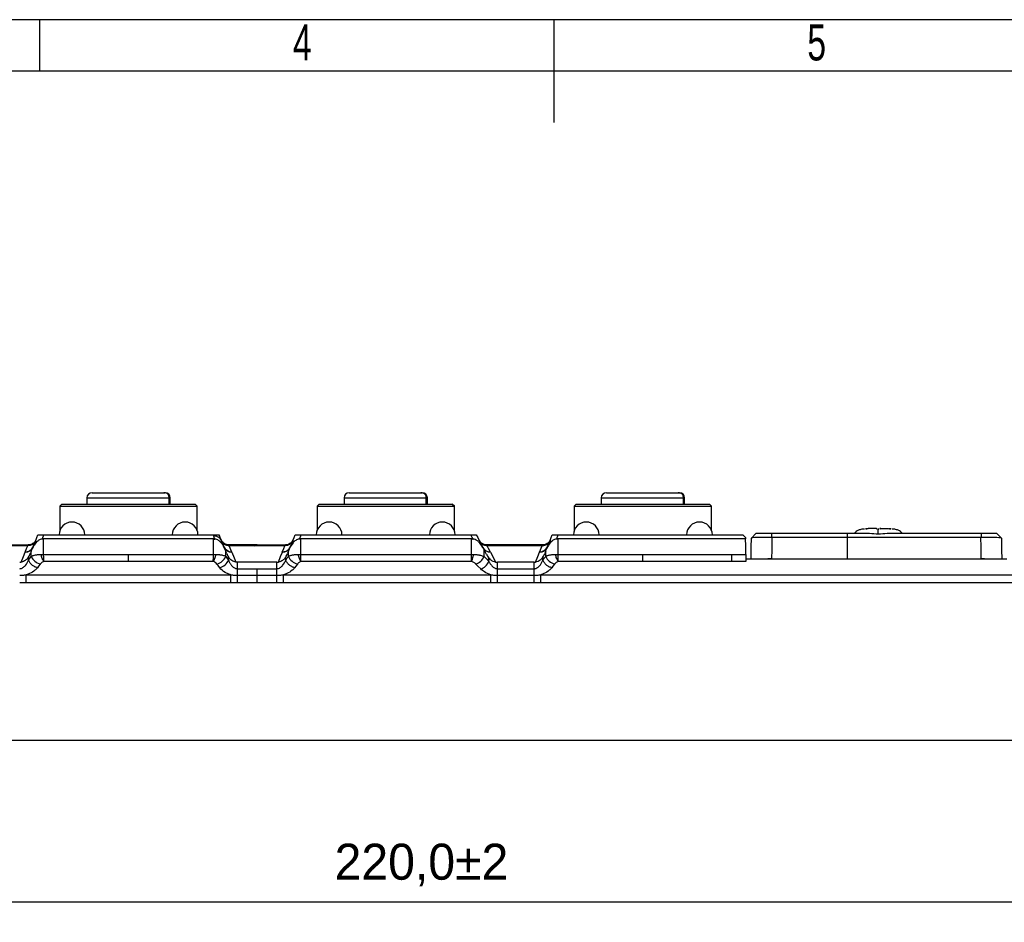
# Model space of a CAD drawing. Header units: millimetres. Extents: x 0 to 1380, y 0 to 297.
# Tile 19 of 60: x 168 to 264, y 209 to 297. Entities that reach past the tile are written whole.
import ezdxf

# ---------------------------------------------------------------- set-up
doc = ezdxf.new("R2010")
doc.units = ezdxf.units.MM
doc.header["$PDSIZE"] = -1
for name, color, linetype in [('10', 7, 'Continuous'), ('5', 7, 'Continuous'), ('9', 7, 'Continuous')]:
    doc.layers.add(name, color=color, linetype=linetype)
doc.styles.add('SLDTEXTSTYLE4', font='TXT', dxfattribs={"width": 0.7})
doc.dimstyles.new('ISO-25', dxfattribs={"dimtxt": 2.5, "dimasz": 2.5, "dimexe": 1.25, "dimexo": 0.625, "dimtad": 1, "dimtxsty": 'Standard', "dimcen": 2.5, "dimadec": 0, "dimazin": 0, "dimtfac": 1, "dimtmove": 0, "dimatfit": 3, "dimfxl": 1, "dimarcsym": 0})

# ---------------------------------------------------------------- blocks, each defined once
blk = doc.blocks.new('*D2')
at = {"color": 0, "lineweight": -2}
for p, q in [((97.123, 226.92), (97.123, 209.26)), ((317.123, 226.92), (317.123, 209.26)), ((101.203, 211.26), (313.043, 211.26))]:
    blk.add_line(p, q, dxfattribs=at)
at = {"color": 0}
for points in [[(101.203, 211.94), (101.203, 210.58), (97.123, 211.26)], [(313.043, 210.58), (313.043, 211.94), (317.123, 211.26)]]:
    blk.add_solid(points, dxfattribs=at)
at = {"layer": 'Defpoints', "color": 0}
for p in [(97.123, 226.92), (317.123, 226.92), (317.123, 211.26)]:
    blk.add_point(p, dxfattribs=at)
at = {"color": 0, "insert": (207.123, 214.826), "char_height": 3.5, "attachment_point": 5}
blk.add_mtext('220,0%%p2', dxfattribs=at)

msp = doc.modelspace()

# ---------------------------------------------------------------- linework, layer by layer
at = {"color": 7, "linetype": 'Continuous', "lineweight": 25}
for p, q in [((175.099, 251.02), (182.077, 251.02)), ((182.077, 251.02), (182.199, 251.02)), ((200.099, 251.02), (207.077, 251.02)), ((207.077, 251.02), (207.199, 251.02)), ((225.1, 251.02), (232.077, 251.02)), ((232.077, 251.02), (232.2, 251.02)), ((172.174, 249.92), (171.974, 249.72)), ((172.174, 249.92), (185.124, 249.92)), ((174.599, 250.52), (174.599, 249.92)), ((174.599, 250.52), (181.513, 250.52)), ((181.513, 250.52), (182.581, 250.52)), ((182.587, 249.92), (182.587, 250.594)), ((182.699, 249.92), (182.699, 250.52)), ((185.324, 249.72), (185.124, 249.92)), ((185.124, 249.92), (185.324, 249.72)), ((197.174, 249.92), (196.974, 249.72)), ((197.174, 249.92), (210.124, 249.92)), ((199.599, 250.52), (199.599, 249.92)), ((199.599, 250.52), (206.513, 250.52)), ((206.513, 250.52), (207.581, 250.52)), ((207.587, 249.92), (207.587, 250.594)), ((207.699, 249.92), (207.699, 250.52)), ((210.324, 249.72), (210.124, 249.92)), ((210.124, 249.92), (210.324, 249.72)), ((222.175, 249.92), (221.975, 249.72)), ((222.175, 249.92), (235.125, 249.92)), ((224.6, 250.52), (224.6, 249.92)), ((224.6, 250.52), (231.514, 250.52)), ((231.514, 250.52), (232.582, 250.52)), ((232.587, 249.92), (232.587, 250.594)), ((232.7, 249.92), (232.7, 250.52)), ((235.325, 249.72), (235.125, 249.92)), ((235.125, 249.92), (235.325, 249.72)), ((171.974, 249.72), (171.974, 247.348)), ((171.974, 249.72), (185.324, 249.72)), ((185.324, 247.345), (185.324, 249.72)), ((185.324, 247.345), (185.324, 249.72)), ((196.974, 249.72), (196.974, 247.348)), ((196.974, 249.72), (210.324, 249.72)), ((210.324, 247.345), (210.324, 249.72)), ((210.324, 247.345), (210.324, 249.72)), ((221.975, 249.72), (221.975, 247.348)), ((221.975, 249.72), (235.325, 249.72)), ((235.325, 247.345), (235.325, 249.72)), ((235.325, 247.345), (235.325, 249.72)), ((187.626, 246.495), (187.445, 246.94)), ((239.663, 247.081), (239.162, 246.581)), ((241.163, 247.081), (241.163, 246.66)), ((241.163, 247.081), (248.534, 247.081)), ((248.534, 246.659), (248.534, 247.081)), ((248.534, 247.081), (250.688, 247.081)), ((250.288, 247.509), (250.288, 247.509)), ((250.469, 247.521), (250.469, 247.522)), ((251.534, 247.472), (251.494, 247.472)), ((251.574, 247.472), (251.534, 247.472)), ((251.574, 247.47), (251.574, 247.472)), ((252.38, 247.081), (261.534, 247.081)), ((252.78, 247.509), (252.78, 247.509)), ((261.534, 247.081), (261.534, 246.66)), ((263.532, 246.584), (263.034, 247.081)), ((169.654, 246.45), (169.536, 246.25)), ((169.844, 246.92), (170.41, 246.92)), ((170.398, 245.007), (170.398, 246.522)), ((178.649, 246.522), (170.398, 246.522)), ((186.899, 246.522), (178.649, 246.522)), ((186.899, 245.007), (186.899, 246.522)), ((187.626, 246.495), (187.675, 246.374)), ((194.844, 246.92), (195.41, 246.92)), ((195.398, 245.007), (195.398, 246.522)), ((203.649, 246.522), (195.398, 246.522)), ((195.41, 246.92), (203.649, 246.92)), ((203.649, 246.92), (211.933, 246.92)), ((212, 246.522), (203.649, 246.522)), ((211.933, 246.92), (212.453, 246.92)), ((212, 245.007), (212, 246.522)), ((219.654, 246.45), (219.535, 246.249)), ((219.844, 246.92), (220.411, 246.92)), ((220.398, 245.007), (220.398, 246.522)), ((238.629, 246.522), (220.398, 246.522)), ((220.411, 246.92), (228.65, 246.92)), ((228.65, 246.92), (237.294, 246.92)), ((237.294, 246.92), (238.363, 246.92)), ((238.626, 246.656), (238.363, 246.92)), ((238.626, 246.656), (238.629, 246.522)), ((248.534, 246.659), (241.194, 246.659)), ((248.534, 244.581), (248.534, 246.659)), ((261.503, 246.659), (248.534, 246.659)), ((166.149, 245.951), (168.908, 245.951)), ((168.854, 245.867), (166.149, 245.867)), ((168.599, 245.238), (168.608, 245.238)), ((169.2, 244.833), (169.2, 245.335)), ((188.097, 244.833), (188.097, 245.335)), ((190.878, 245.951), (188.385, 245.951)), ((188.433, 245.875), (190.878, 245.868)), ((188.693, 245.238), (188.437, 245.868)), ((191.149, 245.867), (188.437, 245.867)), ((188.689, 245.238), (188.693, 245.238)), ((191.149, 245.951), (190.878, 245.951)), ((191.149, 245.951), (193.908, 245.951)), ((193.854, 245.867), (191.149, 245.867)), ((193.599, 245.238), (193.608, 245.238)), ((193.908, 245.951), (193.907, 245.951)), ((194.2, 244.833), (194.2, 245.335)), ((213.208, 244.818), (213.208, 245.473)), ((213.451, 245.943), (213.444, 245.951)), ((218.912, 245.951), (213.444, 245.951)), ((218.861, 245.868), (213.51, 245.868)), ((213.839, 245.238), (213.834, 245.238)), ((218.605, 245.238), (218.861, 245.868)), ((218.608, 245.238), (218.605, 245.238)), ((218.901, 245.932), (218.912, 245.951)), ((219.2, 244.833), (219.2, 245.335)), ((168.069, 244.277), (168.22, 244.281)), ((168.926, 244.66), (168.926, 244.766)), ((168.926, 244.475), (168.926, 244.66)), ((170.398, 245.007), (178.649, 245.007)), ((178.649, 244.338), (170.41, 244.338)), ((178.649, 245.007), (186.899, 245.007)), ((186.888, 244.338), (178.649, 244.338)), ((188.371, 244.475), (188.371, 244.66)), ((189.228, 244.277), (189.078, 244.281)), ((191.149, 244.277), (189.228, 244.277)), ((189.228, 243.625), (189.228, 244.277)), ((193.069, 244.277), (191.149, 244.277)), ((193.069, 244.277), (193.22, 244.281)), ((193.069, 243.625), (193.069, 244.277)), ((193.926, 244.475), (193.926, 244.66)), ((195.398, 245.007), (203.649, 245.007)), ((203.649, 244.338), (195.41, 244.338)), ((203.649, 245.007), (212, 245.007)), ((211.993, 244.338), (203.649, 244.338)), ((213.681, 244.566), (213.681, 244.668)), ((213.681, 244.337), (213.681, 244.566)), ((214.332, 244.284), (214.526, 244.277)), ((218.069, 244.277), (214.526, 244.277)), ((214.526, 243.625), (214.526, 244.277)), ((218.069, 244.277), (218.22, 244.281)), ((218.069, 243.625), (218.069, 244.277)), ((218.926, 244.66), (218.926, 244.766)), ((218.926, 244.475), (218.926, 244.66)), ((220.398, 245.007), (228.65, 245.007)), ((228.65, 244.338), (220.41, 244.338)), ((228.65, 244.338), (228.65, 245.007)), ((228.65, 245.007), (237.294, 245.007)), ((237.294, 244.338), (228.65, 244.338)), ((237.294, 244.338), (237.294, 245.007)), ((238.663, 244.581), (264.034, 244.581)), ((241.158, 244.581), (240.799, 244.581)), ((241.158, 244.581), (248.534, 244.581)), ((248.534, 244.581), (261.539, 244.581)), ((261.865, 244.581), (261.539, 244.581)), ((189.228, 243.625), (191.149, 243.625)), ((191.149, 243.004), (191.149, 243.625)), ((191.149, 243.625), (193.069, 243.625)), ((214.526, 243.625), (218.069, 243.625)), ((168.715, 242.253), (168.715, 243.044)), ((168.715, 243.044), (188.582, 243.044)), ((188.582, 242.253), (168.715, 242.253)), ((188.582, 242.253), (188.582, 243.044)), ((189.228, 243.004), (191.149, 243.004)), ((191.149, 242.261), (189.228, 242.261)), ((191.149, 242.261), (191.149, 243.004)), ((191.149, 243.004), (193.07, 243.004)), ((193.07, 242.261), (191.149, 242.261)), ((193.07, 242.261), (193.07, 243.004)), ((193.715, 242.253), (193.715, 243.044)), ((193.715, 243.044), (213.876, 243.044)), ((213.876, 242.253), (193.715, 242.253)), ((213.876, 242.253), (213.876, 243.044)), ((214.526, 243.004), (218.07, 243.004)), ((218.07, 242.261), (214.526, 242.261)), ((218.715, 242.253), (218.715, 243.044)), ((218.715, 243.044), (306.594, 243.044)), ((306.594, 242.253), (218.715, 242.253)), ((307.129, 226.92), (107.117, 226.92))]:
    msp.add_line(p, q, dxfattribs=at)
at = {"color": 8, "linetype": 'Continuous', "lineweight": 25}
for p, q in [((182.581, 250.52), (182.581, 249.92)), ((182.587, 250.52), (182.699, 250.52)), ((207.581, 250.52), (207.581, 249.92)), ((207.587, 250.52), (207.699, 250.52)), ((232.582, 250.52), (232.582, 249.92)), ((232.587, 250.52), (232.7, 250.52)), ((251.494, 247.47), (251.494, 247.472)), ((251.534, 247.471), (251.534, 247.472)), ((218.861, 245.868), (218.901, 245.932))]:
    msp.add_line(p, q, dxfattribs=at)
at = {"color": 7, "linetype": 'Continuous', "lineweight": 25, "flags": 128}
for points in [[(169.305, 245.591), (169.483, 246.03), (169.623, 246.374)], [(169.623, 246.374), (169.747, 246.68), (169.844, 246.92)], [(170.364, 246.806), (170.298, 246.643), (170.246, 246.515)], [(170.411, 246.92), (170.384, 246.856), (170.364, 246.806)], [(170.411, 246.92), (175.024, 246.92), (178.649, 246.92)], [(178.649, 246.92), (183.262, 246.92), (186.887, 246.92)], [(186.934, 246.806), (186.908, 246.87), (186.887, 246.92)], [(187.051, 246.515), (186.985, 246.678), (186.934, 246.806)], [(187.675, 246.374), (187.853, 245.936), (187.993, 245.591)], [(194.305, 245.591), (194.483, 246.03), (194.623, 246.374)], [(194.623, 246.374), (194.747, 246.68), (194.844, 246.92)], [(195.364, 246.806), (195.298, 246.643), (195.246, 246.515)], [(195.41, 246.92), (195.384, 246.856), (195.364, 246.806)], [(212.143, 246.516), (212.059, 246.678), (211.993, 246.806)], [(212.453, 246.92), (212.592, 246.653), (212.702, 246.443)], [(212.702, 246.443), (212.918, 246.03), (213.087, 245.705)], [(219.305, 245.591), (219.483, 246.03), (219.623, 246.374)], [(219.623, 246.374), (219.747, 246.68), (219.844, 246.92)], [(220.364, 246.806), (220.298, 246.643), (220.246, 246.515)], [(220.411, 246.92), (220.384, 246.856), (220.364, 246.806)], [(238.655, 245.007), (238.64, 245.855), (238.629, 246.522)], [(239.163, 244.581), (239.183, 245.721), (239.198, 246.617)], [(241.194, 246.659), (241.173, 245.495), (241.158, 244.581)], [(261.539, 244.581), (261.519, 245.745), (261.503, 246.659)], [(263.498, 246.617), (263.518, 245.477), (263.534, 244.581)], [(168.22, 244.281), (168.437, 244.817), (168.608, 245.238)], [(168.599, 245.238), (168.742, 245.59), (168.854, 245.867)], [(169.2, 245.335), (169.148, 245.207), (169.108, 245.106)], [(188.19, 245.106), (188.138, 245.234), (188.097, 245.335)], [(188.689, 245.238), (188.907, 244.702), (189.078, 244.281)], [(193.22, 244.281), (193.437, 244.817), (193.608, 245.238)], [(193.599, 245.238), (193.742, 245.59), (193.854, 245.867)], [(194.2, 245.335), (194.148, 245.207), (194.108, 245.106)], [(213.448, 245.012), (213.314, 245.27), (213.208, 245.473)], [(213.839, 245.238), (213.655, 245.591), (213.51, 245.868)], [(213.834, 245.238), (214.113, 244.704), (214.332, 244.284)], [(218.22, 244.281), (218.437, 244.817), (218.608, 245.238)], [(219.2, 245.335), (219.148, 245.207), (219.108, 245.106)], [(168.926, 244.475), (169.08, 244.676), (169.2, 244.833)], [(170.061, 244.087), (169.908, 243.887), (169.788, 243.729)], [(187.511, 243.728), (187.357, 243.929), (187.237, 244.087)], [(188.097, 244.833), (188.251, 244.633), (188.371, 244.475)], [(193.926, 244.475), (194.08, 244.676), (194.2, 244.833)], [(195.061, 244.087), (194.908, 243.887), (194.788, 243.729)], [(212.885, 243.605), (212.62, 243.874), (212.412, 244.086)], [(213.208, 244.818), (213.473, 244.548), (213.681, 244.336)], [(218.926, 244.475), (219.08, 244.676), (219.2, 244.833)], [(220.061, 244.087), (219.908, 243.886), (219.787, 243.728)], [(237.294, 245.007), (238.056, 245.007), (238.655, 245.007)], [(238.667, 244.338), (237.898, 244.338), (237.294, 244.338)], [(238.655, 245.007), (238.659, 244.811), (238.662, 244.629), (238.665, 244.469), (238.667, 244.338)], [(214.526, 243.004), (214.526, 243.065), (214.526, 243.132), (214.526, 243.204), (214.526, 243.281), (214.526, 243.363), (214.526, 243.448), (214.526, 243.535), (214.526, 243.625)], [(214.526, 242.261), (214.526, 242.367), (214.526, 242.472), (214.526, 242.574), (214.526, 242.673), (214.526, 242.766), (214.526, 242.853), (214.526, 242.932), (214.526, 243.004)]]:
    msp.add_lwpolyline(points, dxfattribs=at)
at = {"color": 7, "linetype": 'Continuous', "lineweight": 25}
for centre, radius, start, end in [((175.099, 250.52), 0.5, 90, 180), ((182.199, 250.52), 0.5, 0, 90), ((200.099, 250.52), 0.5, 90, 180), ((207.199, 250.52), 0.5, 0, 90), ((225.1, 250.52), 0.5, 90, 180), ((232.2, 250.52), 0.5, 0, 90), ((173.149, 246.92), 1.25, 0, 180), ((184.149, 246.92), 1.25, 0, 180), ((198.149, 246.92), 1.25, 0, 180), ((209.149, 246.92), 1.25, 0, 180), ((223.15, 246.92), 1.25, 0, 180), ((234.15, 246.92), 1.25, 0, 180), ((250.295, 247.429), 0.08, 0.02373, 95.59204), ((251.314, 247.472), 0.08, 359.99722, 90.5578), ((251.753, 247.472), 0.08, 89.43328, 179.99057), ((252.772, 247.429), 0.08, 84.37731, 180.00692), ((187.007, 246.079), 0.731, 23.88509, 95.74437), ((213.444, 246.751), 0.8, 207.55293, 240.03671), ((170.364, 245.305), 1.255, 202.07742, 256.04467), ((186.934, 245.305), 1.255, 283.95625, 337.91971), ((195.364, 245.305), 1.255, 202.0801, 256.04381), ((211.995, 245.339), 1.321, 288.42144, 336.73495), ((220.364, 245.305), 1.255, 202.07949, 256.0426)]:
    msp.add_arc(centre, radius, start, end, dxfattribs=at)
for centre, major_axis, ratio, start_param, end_param in [((251.534, 264.248), (0, 17.223), 0.609151, 3.060856, 3.222329), ((168.638, 246.075), (0.317, 0.781), 0.949229, 3.509601, 4.712389), ((168.16, 244.899), (0.912, 0.97), 0.515009, 5.039289, 5.356314), ((188.66, 246.075), (0.317, -0.781), 0.949229, 4.712389, 5.915177), ((189.137, 244.899), (-0.912, 0.97), 0.515009, 0.926871, 1.243896), ((193.638, 246.075), (0.317, 0.781), 0.949229, 3.509601, 4.712389), ((193.16, 244.899), (0.912, 0.97), 0.515009, 5.039289, 5.356314), ((213.796, 246.075), (-0.392, 0.751), 0.944935, 1.570796, 2.683551), ((218.638, 246.075), (0.317, 0.781), 0.949229, 3.509601, 4.712389), ((218.16, 244.899), (0.912, 0.97), 0.515009, 5.039289, 5.356314), ((214.35, 245.014), (0.92, -0.87), 0.572255, 4.169675, 4.51485)]:
    msp.add_ellipse(centre, major_axis=major_axis, ratio=ratio, start_param=start_param, end_param=end_param, dxfattribs=at)
for points, knots in [([(182.46, 250.894), (182.42, 250.921), (182.314, 250.992), (182.18, 251.017), (182.093, 251.02), (182.078, 251.02), (182.077, 251.02)], [0, 0, 0, 0, 0.3414122, 0.8884673, 0.9898652, 1, 1, 1, 1]), ([(182.587, 250.594), (182.587, 250.648), (182.578, 250.7), (182.537, 250.802), (182.506, 250.851), (182.46, 250.894)], [0, 0, 0, 0, 0.5, 0.5, 1, 1, 1, 1]), ([(207.46, 250.894), (207.403, 250.941), (207.339, 250.971), (207.21, 251.011), (207.143, 251.02), (207.077, 251.02)], [0, 0, 0, 0, 0.5, 0.5, 1, 1, 1, 1]), ([(207.587, 250.594), (207.587, 250.648), (207.578, 250.7), (207.537, 250.802), (207.506, 250.851), (207.46, 250.894)], [0, 0, 0, 0, 0.5, 0.5, 1, 1, 1, 1]), ([(232.461, 250.894), (232.404, 250.941), (232.34, 250.971), (232.211, 251.011), (232.144, 251.02), (232.078, 251.02)], [0, 0, 0, 0, 0.5, 0.5, 1, 1, 1, 1]), ([(232.587, 250.594), (232.582, 250.651), (232.572, 250.744), (232.512, 250.843), (232.472, 250.883), (232.461, 250.894)], [0, 0, 0, 0, 0.530263, 0.878763, 1, 1, 1, 1]), ([(182.581, 250.52), (182.583, 250.534), (182.586, 250.559), (182.586, 250.584), (182.587, 250.594)], [0, 0, 0, 0, 0.562231, 1, 1, 1, 1]), ([(239.663, 247.081), (239.68, 247.081), (239.714, 247.081), (239.978, 247.081), (240.366, 247.081), (240.786, 247.081), (241.059, 247.081), (241.163, 247.081)], [0, 0, 0, 0, 0.218514, 0.437246, 0.653973, 0.868118, 1, 1, 1, 1]), ([(250.195, 247.48), (250.108, 247.476), (249.904, 247.468), (249.623, 247.394), (249.39, 247.262), (249.271, 247.154), (249.231, 247.088), (249.227, 247.081)], [0, 0, 0, 0, 0.238344, 0.565355, 0.788992, 0.976152, 1, 1, 1, 1]), ([(250.469, 247.522), (250.458, 247.521), (250.435, 247.519), (250.401, 247.517), (250.37, 247.514), (250.346, 247.513), (250.33, 247.511), (250.319, 247.511), (250.31, 247.51), (250.302, 247.509), (250.295, 247.509), (250.291, 247.509), (250.288, 247.509), (250.288, 247.509), (250.288, 247.509)], [0, 0, 0, 0, 0.11679, 0.242332, 0.368805, 0.493301, 0.553909, 0.618261, 0.682452, 0.746613, 0.810868, 0.875342, 0.940169, 1, 1, 1, 1]), ([(250.47, 247.52), (250.462, 247.519), (250.447, 247.516), (250.424, 247.506), (250.411, 247.497), (250.406, 247.486), (250.406, 247.485)], [0, 0, 0, 0, 0.2653693, 0.5184545, 0.9883564, 1, 1, 1, 1]), ([(251.293, 247.552), (251.289, 247.552), (251.285, 247.552), (251.269, 247.552), (251.257, 247.552), (251.224, 247.551), (251.203, 247.551), (251.157, 247.55), (251.132, 247.55), (251.058, 247.548), (251.009, 247.547), (250.959, 247.546), (250.9, 247.544), (250.84, 247.542), (250.781, 247.539), (250.742, 247.538), (250.704, 247.536), (250.665, 247.534), (250.625, 247.532), (250.585, 247.529), (250.545, 247.527), (250.52, 247.525), (250.495, 247.523), (250.469, 247.522)], [0, 0, 0, 0, 0.01451, 0.01451, 0.058784, 0.058784, 0.13421, 0.13421, 0.226068, 0.226068, 0.405134, 0.405134, 0.405134, 0.621744, 0.621744, 0.621744, 0.762557, 0.762557, 0.762557, 0.907586, 0.907586, 0.907586, 1, 1, 1, 1]), ([(251.313, 247.552), (251.313, 247.552), (251.312, 247.552), (251.307, 247.552), (251.3, 247.552), (251.296, 247.552), (251.293, 247.552)], [0, 0, 0, 0, 0.279425, 0.559189, 0.780047, 1, 1, 1, 1]), ([(251.387, 247.472), (251.384, 247.477), (251.38, 247.485), (251.369, 247.498), (251.355, 247.511), (251.34, 247.523), (251.325, 247.534), (251.311, 247.542), (251.3, 247.548), (251.296, 247.55), (251.293, 247.551)], [0, 0, 0, 0, 0.133464, 0.268834, 0.404178, 0.536816, 0.664513, 0.785077, 0.897157, 1, 1, 1, 1]), ([(251.313, 247.498), (251.313, 247.509), (251.313, 247.527), (251.313, 247.54), (251.313, 247.548), (251.313, 247.551), (251.313, 247.552)], [0, 0, 0, 0, 0.339991, 0.559967, 0.779997, 1, 1, 1, 1]), ([(251.534, 247.471), (251.526, 247.471), (251.513, 247.471), (251.5, 247.47), (251.494, 247.47)], [0, 0, 0, 0, 0.560029, 1, 1, 1, 1]), ([(251.534, 247.471), (251.541, 247.471), (251.555, 247.471), (251.568, 247.47), (251.574, 247.47)], [0, 0, 0, 0, 0.5597, 1, 1, 1, 1]), ([(251.774, 247.551), (251.772, 247.55), (251.768, 247.548), (251.756, 247.542), (251.743, 247.534), (251.728, 247.523), (251.712, 247.511), (251.699, 247.498), (251.688, 247.485), (251.683, 247.477), (251.681, 247.472)], [0, 0, 0, 0, 0.102932, 0.214866, 0.335577, 0.463262, 0.595888, 0.731078, 0.866549, 1, 1, 1, 1]), ([(251.755, 247.498), (251.755, 247.501), (251.755, 247.504), (251.755, 247.507), (251.755, 247.512), (251.755, 247.517), (251.755, 247.52), (251.755, 247.524), (251.755, 247.528), (251.755, 247.531), (251.754, 247.535), (251.754, 247.539), (251.754, 247.542), (251.754, 247.545), (251.754, 247.547), (251.754, 247.548), (251.754, 247.549), (251.754, 247.55), (251.754, 247.551), (251.754, 247.551), (251.754, 247.552), (251.754, 247.552), (251.754, 247.552), (251.754, 247.552), (251.754, 247.552)], [0, 0, 0, 0, 0.086511, 0.086511, 0.086511, 0.237904, 0.237904, 0.237904, 0.388766, 0.388766, 0.388766, 0.619765, 0.619765, 0.619765, 0.804893, 0.804893, 0.804893, 0.90219, 0.90219, 0.974272, 0.974272, 0.994607, 0.994607, 1, 1, 1, 1]), ([(251.754, 247.552), (251.754, 247.552), (251.755, 247.552), (251.756, 247.552), (251.758, 247.552), (251.76, 247.552), (251.764, 247.552), (251.767, 247.552), (251.771, 247.552), (251.773, 247.552), (251.774, 247.552)], [0, 0, 0, 0, 0.14274, 0.269553, 0.396551, 0.520203, 0.643811, 0.762755, 0.877609, 1, 1, 1, 1]), ([(251.774, 247.552), (251.868, 247.551), (252.022, 247.549), (252.236, 247.542), (252.417, 247.534), (252.538, 247.526), (252.598, 247.522)], [0, 0, 0, 0, 0.339986, 0.559997, 0.779983, 1, 1, 1, 1]), ([(252.78, 247.509), (252.777, 247.509), (252.77, 247.509), (252.721, 247.513), (252.661, 247.517), (252.619, 247.52), (252.598, 247.522)], [0, 0, 0, 0, 0.279563, 0.559156, 0.779604, 1, 1, 1, 1]), ([(252.661, 247.485), (252.661, 247.486), (252.657, 247.497), (252.643, 247.506), (252.621, 247.516), (252.606, 247.519), (252.598, 247.52)], [0, 0, 0, 0, 0.0116447, 0.4817307, 0.7348408, 1, 1, 1, 1]), ([(253.841, 247.081), (253.836, 247.088), (253.797, 247.154), (253.677, 247.262), (253.444, 247.394), (253.164, 247.468), (252.959, 247.476), (252.873, 247.48)], [0, 0, 0, 0, 0.0238333, 0.2110112, 0.434622, 0.761631, 1, 1, 1, 1]), ([(261.534, 247.081), (261.7, 247.081), (262.034, 247.081), (262.48, 247.081), (262.819, 247.081), (263.006, 247.081), (263.026, 247.081), (263.034, 247.081)], [0, 0, 0, 0, 0.210901, 0.42213, 0.63428, 0.849699, 1, 1, 1, 1]), ([(169.535, 246.249), (169.493, 246.204), (169.41, 246.113), (169.25, 246.018), (169.076, 245.957), (168.957, 245.949), (168.898, 245.946)], [0, 0, 0, 0, 0.2548024, 0.5101531, 0.7602264, 1, 1, 1, 1]), ([(170.246, 246.515), (170.181, 246.503), (170.017, 246.471), (169.731, 246.272), (169.482, 245.972), (169.357, 245.703), (169.305, 245.591)], [0, 0, 0, 0, 0.126766, 0.323208, 0.719606, 1, 1, 1, 1]), ([(170.398, 246.522), (170.37, 246.521), (170.319, 246.521), (170.268, 246.517), (170.246, 246.515)], [0, 0, 0, 0, 0.559752, 1, 1, 1, 1]), ([(186.887, 246.92), (186.952, 246.92), (187.016, 246.92), (187.124, 246.92), (187.169, 246.92), (187.281, 246.92), (187.328, 246.92), (187.432, 246.92), (187.453, 246.92), (187.453, 246.92)], [0, 0, 0, 0, 0.125, 0.125, 0.25, 0.25, 0.5, 0.5, 1, 1, 1, 1]), ([(186.899, 246.522), (186.928, 246.521), (186.979, 246.521), (187.029, 246.517), (187.051, 246.515)], [0, 0, 0, 0, 0.559939, 1, 1, 1, 1]), ([(187.993, 245.591), (187.951, 245.694), (187.902, 245.792), (187.79, 245.979), (187.727, 246.069), (187.579, 246.238), (187.496, 246.318), (187.348, 246.417), (187.296, 246.446), (187.18, 246.493), (187.118, 246.51), (187.051, 246.515)], [0, 0, 0, 0, 0.25, 0.25, 0.5, 0.5, 0.75, 0.75, 0.875, 0.875, 1, 1, 1, 1]), ([(188.385, 245.951), (188.312, 245.952), (188.235, 245.962), (188.082, 246.006), (188.007, 246.042), (187.87, 246.134), (187.809, 246.19), (187.71, 246.315), (187.672, 246.382), (187.644, 246.45)], [0.0059229, 0.0059229, 0.0059229, 0.0059229, 0.25, 0.25, 0.5, 0.5, 0.75, 0.75, 0.9940771, 0.9940771, 0.9940771, 0.9940771]), ([(188.437, 245.868), (188.363, 245.865), (188.286, 245.871), (188.133, 245.908), (188.058, 245.939), (187.921, 246.022), (187.86, 246.074), (187.761, 246.191), (187.723, 246.256), (187.696, 246.322)], [0, 0, 0, 0, 0.2440052, 0.2440052, 0.4940052, 0.4940052, 0.7440052, 0.7440052, 0.9940052, 0.9940052, 0.9940052, 0.9940052]), ([(194.535, 246.249), (194.493, 246.204), (194.41, 246.113), (194.25, 246.018), (194.076, 245.957), (193.957, 245.949), (193.898, 245.946)], [0, 0, 0, 0, 0.2548024, 0.5101531, 0.7602264, 1, 1, 1, 1]), ([(195.246, 246.515), (195.113, 246.505), (194.998, 246.45), (194.802, 246.318), (194.718, 246.238), (194.499, 245.987), (194.388, 245.797), (194.305, 245.591)], [0, 0, 0, 0, 0.25, 0.25, 0.5, 0.5, 1, 1, 1, 1]), ([(194.654, 246.45), (194.625, 246.381), (194.586, 246.312), (194.536, 246.25), (194.536, 246.25), (194.536, 246.25)], [0.7812699, 0.7812699, 0.7812699, 0.7812699, 0.9999642, 0.9999642, 1, 1, 1, 1]), ([(195.398, 246.522), (195.37, 246.521), (195.319, 246.521), (195.268, 246.517), (195.246, 246.515)], [0, 0, 0, 0, 0.559939, 1, 1, 1, 1]), ([(211.993, 246.806), (211.981, 246.827), (211.962, 246.865), (211.942, 246.903), (211.933, 246.92)], [0, 0, 0, 0, 0.560052, 1, 1, 1, 1]), ([(212, 246.522), (212.027, 246.521), (212.075, 246.521), (212.123, 246.518), (212.143, 246.516)], [0, 0, 0, 0, 0.559884, 1, 1, 1, 1]), ([(213.087, 245.705), (212.968, 245.897), (212.803, 246.166), (212.483, 246.408), (212.293, 246.496), (212.18, 246.511), (212.143, 246.516)], [0, 0, 0, 0, 0.54799, 0.763407, 0.923002, 1, 1, 1, 1]), ([(213.51, 245.868), (213.371, 245.86), (213.22, 245.89), (212.964, 246.029), (212.862, 246.137), (212.801, 246.253)], [0, 0, 0, 0, 0.5, 0.5, 1, 1, 1, 1]), ([(213.448, 245.946), (213.375, 245.952), (213.226, 245.965), (213.095, 246.033), (213.029, 246.067)], [0, 0, 0, 0, 0.489406, 1, 1, 1, 1]), ([(219.602, 246.322), (219.575, 246.256), (219.537, 246.191), (219.437, 246.074), (219.377, 246.022), (219.24, 245.939), (219.164, 245.908), (219.011, 245.871), (218.934, 245.865), (218.861, 245.868)], [0, 0, 0, 0, 0.251498, 0.251498, 0.502997, 0.502997, 0.754495, 0.754495, 1, 1, 1, 1]), ([(219.536, 246.25), (219.495, 246.205), (219.412, 246.115), (219.253, 246.019), (219.081, 245.958), (218.962, 245.95), (218.904, 245.946)], [0, 0, 0, 0, 0.254625, 0.509888, 0.760018, 1, 1, 1, 1]), ([(220.246, 246.515), (220.181, 246.503), (220.017, 246.471), (219.731, 246.272), (219.482, 245.972), (219.357, 245.703), (219.305, 245.591)], [0, 0, 0, 0, 0.126765, 0.32322, 0.719615, 1, 1, 1, 1]), ([(220.398, 246.522), (220.37, 246.521), (220.319, 246.521), (220.268, 246.517), (220.246, 246.515)], [0, 0, 0, 0, 0.559945, 1, 1, 1, 1]), ([(241.163, 246.66), (240.94, 246.662), (240.493, 246.667), (239.903, 246.664), (239.46, 246.652), (239.23, 246.635), (239.207, 246.622), (239.198, 246.617)], [0, 0, 0, 0, 0.215189, 0.430295, 0.646316, 0.863763, 1, 1, 1, 1]), ([(241.163, 246.66), (241.168, 246.659), (241.179, 246.659), (241.189, 246.659), (241.194, 246.659)], [0, 0, 0, 0, 0.559843, 1, 1, 1, 1]), ([(261.503, 246.659), (261.509, 246.659), (261.519, 246.659), (261.529, 246.659), (261.534, 246.66)], [0, 0, 0, 0, 0.560304, 1, 1, 1, 1]), ([(263.498, 246.617), (263.476, 246.625), (263.431, 246.641), (263.081, 246.657), (262.568, 246.666), (262.018, 246.666), (261.664, 246.661), (261.534, 246.66)], [0, 0, 0, 0, 0.219537, 0.438948, 0.657373, 0.874351, 1, 1, 1, 1]), ([(169.383, 245.783), (169.336, 245.696), (169.243, 245.521), (169.002, 245.333), (168.775, 245.246), (168.635, 245.24), (168.599, 245.238)], [0, 0, 0, 0, 0.292657, 0.58471, 0.89057, 1, 1, 1, 1]), ([(168.855, 245.868), (168.855, 245.868), (168.855, 245.868), (168.855, 245.868), (168.855, 245.868), (168.855, 245.868), (168.855, 245.868), (168.856, 245.868), (168.856, 245.868), (168.856, 245.868), (168.856, 245.868), (168.856, 245.868), (168.857, 245.868), (168.857, 245.868), (168.857, 245.868), (168.857, 245.869), (168.858, 245.869), (168.858, 245.869), (168.859, 245.869), (168.865, 245.874), (168.869, 245.878), (168.889, 245.899), (168.9, 245.913), (168.915, 245.934), (168.919, 245.942), (168.918, 245.949), (168.917, 245.95), (168.912, 245.951), (168.911, 245.951), (168.909, 245.951), (168.909, 245.951), (168.908, 245.951)], [0.000029, 0.000029, 0.000029, 0.000029, 0.00017, 0.00017, 0.0004669, 0.0004669, 0.0010012, 0.0010012, 0.0015241, 0.0015241, 0.0027184, 0.0027184, 0.003946, 0.003946, 0.0057511, 0.0057511, 0.0084817, 0.0084817, 0.0129447, 0.0129447, 0.0959801, 0.0959801, 0.4299079, 0.4299079, 0.7709538, 0.7709538, 0.9451092, 0.9451092, 0.9886416, 0.9886416, 0.9999932, 0.9999932, 0.9999932, 0.9999932]), ([(168.908, 245.951), (168.908, 245.951), (168.907, 245.951), (168.907, 245.951), (168.907, 245.951)], [0, 0, 0, 0, 0.557024, 1, 1, 1, 1]), ([(188.693, 245.238), (188.524, 245.239), (188.359, 245.294), (188.086, 245.489), (187.979, 245.627), (187.915, 245.784)], [0, 0, 0, 0, 0.5, 0.5, 1, 1, 1, 1]), ([(188.097, 245.335), (188.078, 245.382), (188.044, 245.465), (188.009, 245.553), (187.993, 245.591)], [0, 0, 0, 0, 0.560009, 1, 1, 1, 1]), ([(194.383, 245.784), (194.336, 245.696), (194.243, 245.522), (194.002, 245.333), (193.775, 245.246), (193.635, 245.24), (193.599, 245.238)], [0, 0, 0, 0, 0.2926, 0.58457, 0.890357, 1, 1, 1, 1]), ([(193.855, 245.868), (193.855, 245.868), (193.855, 245.868), (193.856, 245.868), (193.856, 245.868), (193.857, 245.868), (193.858, 245.869), (193.86, 245.87), (193.864, 245.873), (193.869, 245.879), (193.88, 245.89), (193.897, 245.909), (193.915, 245.933), (193.92, 245.946), (193.917, 245.95), (193.913, 245.951), (193.911, 245.951), (193.909, 245.951), (193.908, 245.951)], [0, 0, 0, 0, 0.000624, 0.001211, 0.002189, 0.003913, 0.007863, 0.015692, 0.031327, 0.062603, 0.125179, 0.250153, 0.499954, 0.779764, 0.903077, 0.957387, 0.981271, 1, 1, 1, 1]), ([(194.2, 245.335), (194.22, 245.382), (194.254, 245.465), (194.289, 245.553), (194.305, 245.591)], [0, 0, 0, 0, 0.560009, 1, 1, 1, 1]), ([(213.839, 245.238), (213.681, 245.238), (213.527, 245.286), (213.264, 245.455), (213.155, 245.575), (213.082, 245.715)], [0, 0, 0, 0, 0.5, 0.5, 1, 1, 1, 1]), ([(213.208, 245.473), (213.186, 245.515), (213.146, 245.591), (213.105, 245.67), (213.087, 245.705)], [0, 0, 0, 0, 0.559976, 1, 1, 1, 1]), ([(219.383, 245.784), (219.351, 245.705), (219.309, 245.633), (219.206, 245.5), (219.144, 245.441), (218.941, 245.295), (218.774, 245.239), (218.605, 245.238)], [0, 0, 0, 0, 0.25, 0.25, 0.5, 0.5, 1, 1, 1, 1]), ([(168.069, 243.625), (168.181, 243.64), (168.289, 243.681), (168.475, 243.793), (168.554, 243.863), (168.761, 244.095), (168.857, 244.278), (168.926, 244.476)], [0, 0, 0, 0, 0.25, 0.25, 0.5, 0.5, 1, 1, 1, 1]), ([(168.926, 244.766), (168.885, 244.708), (168.788, 244.571), (168.594, 244.402), (168.381, 244.302), (168.265, 244.287), (168.22, 244.281)], [0, 0, 0, 0, 0.278045, 0.66332, 0.870327, 1, 1, 1, 1]), ([(169.788, 243.729), (169.7, 243.75), (169.609, 243.784), (169.43, 243.877), (169.342, 243.936), (169.185, 244.072), (169.115, 244.15), (169.001, 244.311), (168.957, 244.395), (168.926, 244.476)], [0, 0, 0, 0, 0.25, 0.25, 0.5, 0.5, 0.75, 0.75, 1, 1, 1, 1]), ([(169.2, 244.833), (169.223, 244.844), (169.271, 244.867), (169.357, 244.902), (169.463, 244.937), (169.585, 244.969), (169.72, 244.992), (169.858, 245.006), (170, 245.014), (170.099, 245.013), (170.148, 245.013)], [0, 0, 0, 0, 0.106316, 0.224325, 0.355054, 0.500236, 0.632465, 0.759639, 0.882244, 1, 1, 1, 1]), ([(170.41, 244.338), (170.36, 244.318), (170.272, 244.284), (170.157, 244.196), (170.098, 244.13), (170.061, 244.087)], [0, 0, 0, 0, 0.3124959, 0.5591825, 1, 1, 1, 1]), ([(170.148, 245.013), (170.19, 245.011), (170.272, 245.008), (170.357, 245.008), (170.398, 245.007)], [0, 0, 0, 0, 0.512196, 1, 1, 1, 1]), ([(170.41, 244.338), (170.363, 244.41), (170.314, 244.51), (170.223, 244.745), (170.181, 244.879), (170.148, 245.012)], [0, 0, 0, 0, 0.5, 0.5, 1, 1, 1, 1]), ([(170.41, 244.338), (170.408, 244.376), (170.407, 244.42), (170.405, 244.517), (170.404, 244.571), (170.403, 244.686), (170.402, 244.746), (170.4, 244.841), (170.4, 244.874), (170.399, 244.924), (170.399, 244.949), (170.399, 244.974), (170.399, 244.991), (170.399, 244.999), (170.398, 245.007)], [0, 0, 0, 0, 0.25, 0.25, 0.5, 0.5, 0.75, 0.75, 0.875, 0.875, 0.9375, 0.96875, 0.96875, 1, 1, 1, 1]), ([(178.649, 244.338), (178.649, 244.414), (178.649, 244.514), (178.649, 244.744), (178.649, 244.873), (178.649, 245.007)], [0, 0, 0, 0, 0.5, 0.5, 1, 1, 1, 1]), ([(186.888, 244.338), (186.913, 244.375), (186.937, 244.418), (186.985, 244.515), (187.009, 244.57), (187.054, 244.685), (187.075, 244.747), (187.105, 244.844), (187.114, 244.877), (187.128, 244.927), (187.135, 244.953), (187.141, 244.979), (187.146, 244.996), (187.148, 245.004), (187.15, 245.013)], [0, 0, 0, 0, 0.25, 0.25, 0.5, 0.5, 0.75, 0.75, 0.875, 0.875, 0.9375, 0.96875, 0.96875, 1, 1, 1, 1]), ([(186.888, 244.338), (186.89, 244.414), (186.892, 244.514), (186.895, 244.744), (186.897, 244.873), (186.899, 245.007)], [0, 0, 0, 0, 0.5, 0.5, 1, 1, 1, 1]), ([(187.237, 244.087), (187.188, 244.141), (187.12, 244.216), (186.996, 244.3), (186.924, 244.325), (186.888, 244.338)], [0, 0, 0, 0, 0.559862, 0.780392, 1, 1, 1, 1]), ([(186.899, 245.007), (186.926, 245.008), (186.982, 245.008), (187.066, 245.01), (187.122, 245.012), (187.15, 245.013)], [0, 0, 0, 0, 0.321587, 0.656686, 1, 1, 1, 1]), ([(187.15, 245.013), (187.182, 245.013), (187.248, 245.014), (187.343, 245.011), (187.438, 245.006), (187.53, 244.997), (187.62, 244.985), (187.74, 244.963), (187.871, 244.927), (188, 244.88), (188.066, 244.848), (188.097, 244.833)], [0, 0, 0, 0, 0.077756, 0.157847, 0.240021, 0.32425, 0.410652, 0.499447, 0.689826, 0.855598, 1, 1, 1, 1]), ([(187.511, 243.728), (187.697, 243.774), (187.882, 243.871), (188.187, 244.136), (188.306, 244.303), (188.371, 244.475)], [0, 0, 0, 0, 0.5, 0.5, 1, 1, 1, 1]), ([(188.371, 244.66), (188.371, 244.68), (188.371, 244.715), (188.371, 244.75), (188.371, 244.766)], [0, 0, 0, 0, 0.560043, 1, 1, 1, 1]), ([(189.078, 244.281), (189.015, 244.291), (188.861, 244.315), (188.616, 244.464), (188.461, 244.633), (188.384, 244.746), (188.371, 244.766)], [0, 0, 0, 0, 0.184173, 0.447374, 0.905205, 1, 1, 1, 1]), ([(188.371, 244.476), (188.385, 244.436), (188.412, 244.359), (188.462, 244.248), (188.519, 244.143), (188.584, 244.044), (188.665, 243.942), (188.767, 243.838), (188.882, 243.743), (189, 243.674), (189.112, 243.633), (189.191, 243.628), (189.228, 243.625)], [0, 0, 0, 0, 0.104139, 0.205833, 0.305289, 0.402753, 0.498448, 0.623306, 0.74822, 0.838764, 0.922164, 1, 1, 1, 1]), ([(193.069, 243.625), (193.181, 243.64), (193.289, 243.681), (193.475, 243.793), (193.554, 243.863), (193.761, 244.095), (193.857, 244.278), (193.926, 244.476)], [0, 0, 0, 0, 0.25, 0.25, 0.5, 0.5, 1, 1, 1, 1]), ([(193.926, 244.766), (193.885, 244.708), (193.788, 244.571), (193.594, 244.402), (193.381, 244.302), (193.265, 244.287), (193.22, 244.281)], [0, 0, 0, 0, 0.278033, 0.663334, 0.870324, 1, 1, 1, 1]), ([(193.926, 244.66), (193.926, 244.68), (193.926, 244.715), (193.926, 244.75), (193.926, 244.766)], [0, 0, 0, 0, 0.560043, 1, 1, 1, 1]), ([(194.788, 243.729), (194.7, 243.75), (194.609, 243.784), (194.43, 243.877), (194.342, 243.936), (194.185, 244.072), (194.115, 244.15), (194.001, 244.311), (193.957, 244.395), (193.926, 244.476)], [0, 0, 0, 0, 0.25, 0.25, 0.5, 0.5, 0.75, 0.75, 1, 1, 1, 1]), ([(194.2, 244.833), (194.223, 244.844), (194.271, 244.867), (194.357, 244.902), (194.463, 244.937), (194.585, 244.969), (194.72, 244.992), (194.858, 245.006), (195, 245.014), (195.099, 245.013), (195.148, 245.013)], [0, 0, 0, 0, 0.106316, 0.224325, 0.355054, 0.500236, 0.632465, 0.759639, 0.882244, 1, 1, 1, 1]), ([(195.41, 244.338), (195.36, 244.318), (195.272, 244.284), (195.157, 244.196), (195.098, 244.13), (195.061, 244.087)], [0, 0, 0, 0, 0.312535, 0.559221, 1, 1, 1, 1]), ([(195.148, 245.013), (195.19, 245.011), (195.272, 245.008), (195.357, 245.008), (195.398, 245.007)], [0, 0, 0, 0, 0.512196, 1, 1, 1, 1]), ([(195.41, 244.338), (195.363, 244.41), (195.314, 244.51), (195.223, 244.745), (195.181, 244.879), (195.148, 245.012)], [0, 0, 0, 0, 0.5, 0.5, 1, 1, 1, 1]), ([(195.41, 244.338), (195.408, 244.376), (195.407, 244.42), (195.405, 244.517), (195.404, 244.571), (195.403, 244.686), (195.402, 244.746), (195.4, 244.841), (195.4, 244.874), (195.399, 244.924), (195.399, 244.949), (195.399, 244.974), (195.399, 244.991), (195.399, 244.999), (195.398, 245.007)], [0, 0, 0, 0, 0.25, 0.25, 0.5, 0.5, 0.75, 0.75, 0.875, 0.875, 0.9375, 0.96875, 0.96875, 1, 1, 1, 1]), ([(211.993, 244.338), (212.012, 244.376), (212.03, 244.419), (212.066, 244.516), (212.084, 244.57), (212.118, 244.686), (212.134, 244.746), (212.156, 244.843), (212.163, 244.876), (212.174, 244.926), (212.179, 244.951), (212.184, 244.976), (212.187, 244.993), (212.189, 245.002), (212.19, 245.01)], [0, 0, 0, 0, 0.25, 0.25, 0.5, 0.5, 0.75, 0.75, 0.875, 0.875, 0.9375, 0.96875, 0.96875, 1, 1, 1, 1]), ([(211.993, 244.338), (211.994, 244.414), (211.995, 244.514), (211.998, 244.744), (211.999, 244.873), (212, 245.007)], [0, 0, 0, 0, 0.5, 0.5, 1, 1, 1, 1]), ([(212.412, 244.086), (212.35, 244.141), (212.26, 244.221), (212.111, 244.304), (212.029, 244.328), (211.993, 244.338)], [0, 0, 0, 0, 0.559803, 0.806633, 1, 1, 1, 1]), ([(212, 245.007), (212.031, 245.008), (212.095, 245.008), (212.158, 245.01), (212.19, 245.01)], [0, 0, 0, 0, 0.489054, 1, 1, 1, 1]), ([(212.19, 245.01), (212.221, 245.011), (212.283, 245.011), (212.378, 245.009), (212.475, 245.003), (212.574, 244.994), (212.674, 244.981), (212.805, 244.957), (212.949, 244.919), (213.093, 244.869), (213.172, 244.834), (213.208, 244.818)], [0, 0, 0, 0, 0.071227, 0.147898, 0.229342, 0.315162, 0.405192, 0.499444, 0.688696, 0.854541, 1, 1, 1, 1]), ([(212.885, 243.605), (213.052, 243.657), (213.218, 243.755), (213.499, 244.012), (213.612, 244.171), (213.681, 244.336)], [0, 0, 0, 0, 0.5, 0.5, 1, 1, 1, 1]), ([(214.332, 244.284), (214.253, 244.299), (214.062, 244.336), (213.846, 244.49), (213.734, 244.612), (213.681, 244.668)], [0, 0, 0, 0, 0.274073, 0.659809, 1, 1, 1, 1]), ([(213.681, 244.337), (213.698, 244.301), (213.737, 244.221), (213.815, 244.095), (213.902, 243.983), (213.999, 243.881), (214.096, 243.796), (214.212, 243.717), (214.328, 243.662), (214.432, 243.631), (214.497, 243.627), (214.526, 243.625)], [0, 0, 0, 0, 0.109413, 0.249252, 0.412011, 0.498439, 0.623989, 0.748506, 0.849364, 0.932881, 1, 1, 1, 1]), ([(218.069, 243.625), (218.088, 243.626), (218.129, 243.628), (218.196, 243.642), (218.273, 243.668), (218.356, 243.708), (218.464, 243.778), (218.558, 243.861), (218.687, 244.005), (218.817, 244.198), (218.889, 244.382), (218.926, 244.476)], [0, 0, 0, 0, 0.038358, 0.085822, 0.142739, 0.20949, 0.286541, 0.428782, 0.500464, 0.746369, 1, 1, 1, 1]), ([(218.926, 244.766), (218.859, 244.664), (218.772, 244.556), (218.602, 244.419), (218.537, 244.377), (218.391, 244.311), (218.309, 244.286), (218.22, 244.281)], [0, 0, 0, 0, 0.5, 0.5, 0.75, 0.75, 1, 1, 1, 1]), ([(219.787, 243.728), (219.699, 243.75), (219.608, 243.783), (219.429, 243.876), (219.342, 243.935), (219.184, 244.072), (219.115, 244.149), (219.001, 244.311), (218.957, 244.394), (218.926, 244.476)], [0, 0, 0, 0, 0.25, 0.25, 0.5, 0.5, 0.75, 0.75, 1, 1, 1, 1]), ([(219.2, 244.833), (219.223, 244.844), (219.271, 244.867), (219.357, 244.902), (219.463, 244.937), (219.585, 244.969), (219.72, 244.992), (219.858, 245.006), (220, 245.014), (220.099, 245.013), (220.148, 245.013)], [0, 0, 0, 0, 0.106244, 0.224229, 0.354981, 0.500235, 0.632464, 0.759638, 0.882243, 1, 1, 1, 1]), ([(220.41, 244.338), (220.36, 244.318), (220.272, 244.284), (220.157, 244.196), (220.098, 244.13), (220.061, 244.087)], [0, 0, 0, 0, 0.312526, 0.559173, 1, 1, 1, 1]), ([(220.148, 245.013), (220.19, 245.011), (220.272, 245.008), (220.357, 245.008), (220.398, 245.007)], [0, 0, 0, 0, 0.512196, 1, 1, 1, 1]), ([(220.41, 244.338), (220.363, 244.41), (220.314, 244.51), (220.223, 244.745), (220.181, 244.879), (220.148, 245.012)], [0, 0, 0, 0, 0.5, 0.5, 1, 1, 1, 1]), ([(220.41, 244.338), (220.408, 244.376), (220.407, 244.42), (220.405, 244.517), (220.404, 244.571), (220.403, 244.686), (220.402, 244.746), (220.4, 244.841), (220.4, 244.874), (220.399, 244.924), (220.399, 244.949), (220.399, 244.974), (220.399, 244.991), (220.399, 244.999), (220.398, 245.007)], [0, 0, 0, 0, 0.25, 0.25, 0.5, 0.5, 0.75, 0.75, 0.875, 0.875, 0.9375, 0.96875, 0.96875, 1, 1, 1, 1]), ([(169.788, 243.729), (169.721, 243.642), (169.641, 243.557), (169.408, 243.357), (169.235, 243.246), (168.935, 243.114), (168.828, 243.075), (168.715, 243.044)], [0, 0, 0, 0, 0.306364, 0.306364, 0.77208, 0.77208, 1, 1, 1, 1]), ([(188.582, 243.044), (188.565, 243.049), (188.548, 243.054), (188.353, 243.112), (188.191, 243.184), (187.821, 243.397), (187.64, 243.559), (187.511, 243.728)], [0, 0, 0, 0, 0.034649, 0.034649, 0.400321, 0.400321, 1, 1, 1, 1]), ([(189.228, 243.004), (189.227, 243.08), (189.227, 243.175), (189.227, 243.39), (189.228, 243.508), (189.228, 243.625)], [0, 0, 0, 0, 0.5, 0.5, 1, 1, 1, 1]), ([(194.788, 243.729), (194.721, 243.642), (194.641, 243.557), (194.408, 243.357), (194.235, 243.246), (193.935, 243.114), (193.828, 243.075), (193.715, 243.044)], [0, 0, 0, 0, 0.306366, 0.306366, 0.772086, 0.772086, 1, 1, 1, 1]), ([(213.876, 243.044), (213.65, 243.126), (213.247, 243.274), (212.996, 243.503), (212.885, 243.605)], [0, 0, 0, 0, 0.559141, 1, 1, 1, 1]), ([(219.787, 243.728), (219.72, 243.641), (219.64, 243.557), (219.408, 243.357), (219.235, 243.246), (218.935, 243.114), (218.828, 243.075), (218.715, 243.044)], [0, 0, 0, 0, 0.305674, 0.305674, 0.771853, 0.771853, 1, 1, 1, 1]), ([(168.07, 243.004), (168.123, 243.004), (168.23, 243.005), (168.391, 243.013), (168.553, 243.025), (168.66, 243.038), (168.715, 243.044)], [0, 0, 0, 0, 0.2467812, 0.4924454, 0.7420388, 1, 1, 1, 1]), ([(188.583, 243.045), (188.609, 243.041), (188.662, 243.034), (188.769, 243.024), (188.903, 243.013), (189.066, 243.005), (189.174, 243.004), (189.228, 243.004)], [0, 0, 0, 0, 0.124365, 0.24949, 0.499902, 0.751359, 1, 1, 1, 1]), ([(189.228, 242.261), (189.228, 242.399), (189.228, 242.543), (189.228, 242.802), (189.228, 242.917), (189.228, 243.004)], [0, 0, 0, 0, 0.5, 0.5, 1, 1, 1, 1]), ([(193.07, 243.004), (193.123, 243.004), (193.23, 243.005), (193.391, 243.013), (193.553, 243.025), (193.66, 243.038), (193.715, 243.044)], [0, 0, 0, 0, 0.246781, 0.492445, 0.742038, 1, 1, 1, 1]), ([(213.876, 243.044), (213.889, 243.042), (213.916, 243.039), (213.969, 243.033), (214.063, 243.024), (214.199, 243.013), (214.363, 243.005), (214.472, 243.004), (214.526, 243.004)], [0, 0, 0, 0, 0.062317, 0.124795, 0.24986, 0.500148, 0.753322, 1, 1, 1, 1]), ([(214.526, 242.261), (214.405, 242.259), (214.188, 242.256), (213.971, 242.254), (213.876, 242.253)], [0, 0, 0, 0, 0.559964, 1, 1, 1, 1]), ([(218.07, 243.004), (218.124, 243.004), (218.232, 243.005), (218.394, 243.013), (218.529, 243.024), (218.628, 243.034), (218.681, 243.04), (218.707, 243.044), (218.714, 243.045)], [0, 0, 0, 0, 0.247599, 0.500156, 0.750599, 0.87574, 0.965199, 1, 1, 1, 1]), ([(218.07, 242.261), (218.07, 242.403), (218.07, 242.545), (218.07, 242.8), (218.07, 242.914), (218.07, 243.004)], [0, 0, 0, 0, 0.5, 0.5, 1, 1, 1, 1])]:
    msp.add_open_spline(points, degree=3, knots=knots, dxfattribs=at)
for points in [[(207.581, 250.52), (207.582, 250.528), (207.584, 250.545), (207.586, 250.57), (207.587, 250.586), (207.587, 250.594)], [(232.582, 250.52), (232.583, 250.528), (232.585, 250.545), (232.587, 250.57), (232.587, 250.586), (232.587, 250.594)], [(169.609, 246.339), (169.492, 246.053), (169.178, 245.856), (168.854, 245.867)], [(194.609, 246.339), (194.492, 246.053), (194.178, 245.856), (193.854, 245.867)], [(169.2, 245.335), (169.234, 245.418), (169.269, 245.503), (169.305, 245.591)], [(188.433, 245.875), (188.402, 245.925), (188.385, 245.951), (188.385, 245.951)], [(188.437, 245.868), (188.436, 245.87), (188.434, 245.872), (188.433, 245.875)], [(190.878, 245.951), (190.878, 245.951), (190.878, 245.923), (190.878, 245.868)], [(191.149, 245.867), (191.149, 245.923), (191.149, 245.951), (191.149, 245.951)], [(219.2, 245.335), (219.234, 245.418), (219.269, 245.503), (219.305, 245.591)], [(193.07, 243.004), (193.07, 243.158), (193.07, 243.384), (193.07, 243.625)], [(218.07, 243.004), (218.07, 243.158), (218.07, 243.384), (218.07, 243.625)], [(168.715, 242.253), (168.5, 242.253), (168.285, 242.261), (168.07, 242.261)], [(189.228, 242.261), (189.013, 242.261), (188.798, 242.253), (188.582, 242.253)], [(193.715, 242.253), (193.5, 242.253), (193.285, 242.261), (193.07, 242.261)], [(218.715, 242.253), (218.5, 242.253), (218.285, 242.261), (218.07, 242.261)]]:
    msp.add_open_spline(points, degree=3, dxfattribs=at)
at = {"color": 8, "linetype": 'Continuous', "lineweight": 25}
for points, knots in [([(251.534, 247.081), (251.534, 247.11), (251.534, 247.218), (251.534, 247.375), (251.534, 247.435), (251.534, 247.471)], [0, 0, 0, 0, 0.131636, 0.492439, 1, 1, 1, 1]), ([(213.51, 245.868), (213.488, 245.896), (213.457, 245.934), (213.452, 245.941), (213.451, 245.943)], [0, 0, 0, 0, 0.729816, 1, 1, 1, 1])]:
    msp.add_open_spline(points, degree=3, knots=knots, dxfattribs=at)
at = {"layer": '5'}
msp.add_line((170, 297), (170, 292), dxfattribs=at)
at = {"layer": '5', "lineweight": 25}
msp.add_line((220, 297), (220, 287), dxfattribs=at)
at = {"layer": '5', "color": 7, "lineweight": 25}
msp.add_line((415, 292), (25, 292), dxfattribs=at)
at = {"layer": '9', "color": 7}
msp.add_line((420, 297), (0, 297), dxfattribs=at)

# ---------------------------------------------------------------- texts
at = {"layer": '10', "char_height": 3.5, "attachment_point": 2, "style": 'SLDTEXTSTYLE4'}
for s, insert in [('4', (195.544, 296.54)), ('5', (245.544, 296.54))]:
    msp.add_mtext(s, dxfattribs=dict(at, insert=insert))

# ---------------------------------------------------------------- dimensions: what is measured, and where the dimension line sits
dim = msp.add_linear_dim(base=(317.123, 211.26), p1=(97.123, 226.92), p2=(317.123, 226.92), dimstyle='ISO-25', override={"dimtxt": 3.5, "dimasz": 4.08, "dimexe": 2, "dimexo": 0, "dimgap": 1.524, "dimtih": 1, "dimtoh": 1, "dimdec": 1, "dimzin": 0, "dimadec": 2, "dimtol": 1, "dimlim": 0, "dimtp": 2, "dimtm": 2, "dimtdec": 0, "dimtzin": 0})
dim.commit()
dim.dimension.update_dxf_attribs({"geometry": '*D2', "text_midpoint": (207.123, 214.826)})

doc.saveas('drawing.dxf')
